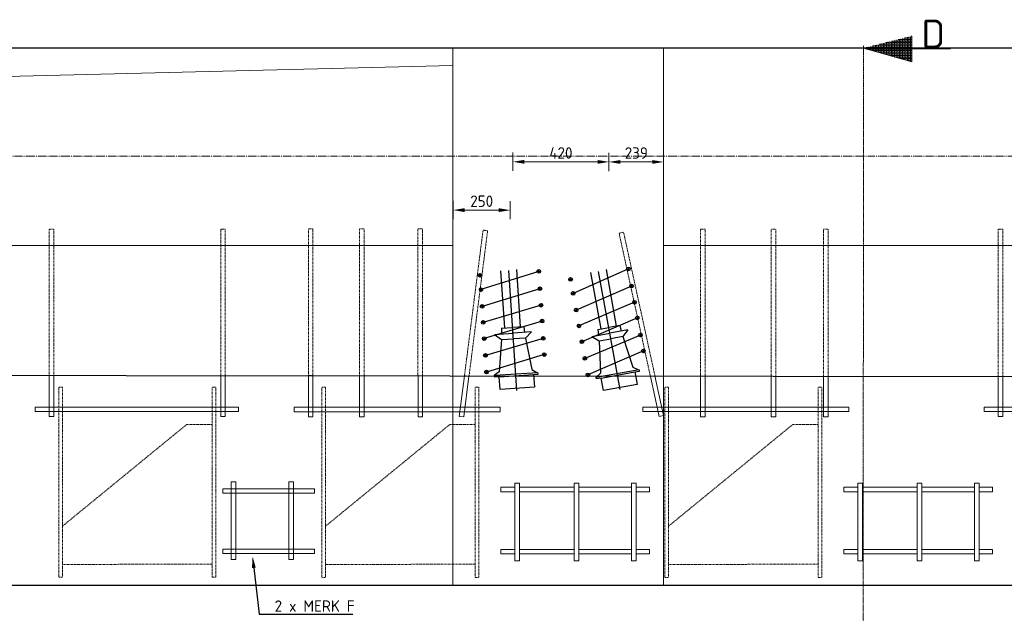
# Model space of a CAD drawing. Header units: millimetres. Extents: x -8028558 to 327273, y -63352 to 83293.
# Tile 113 of 197: x 140842 to 145147, y -10364 to -7769. Entities that reach past the tile are written whole.
import ezdxf
from ezdxf import colors
from ezdxf.entities.mleader import LeaderData, LeaderLine
from ezdxf.math import Vec2, Vec3

# ---------------------------------------------------------------- set-up
doc = ezdxf.new("R2010")
doc.units = ezdxf.units.MM
for name, pattern in [('NLCS-HIDDEN', [4, 2, -2]), ('XX-AFBREEK', [7, 4, -1, 1, -1]), ('XX-HART', [13, 4, -2, 1, -2, 4])]:
    doc.linetypes.add(name, pattern=pattern)
for name, color, linetype, lineweight in [('B-CO-BC-AFBREEKLIJN-G', 7, 'XX-AFBREEK', 18), ('B-CO-BC-BETONVORM-AD', 252, 'Continuous', 18), ('B-CO-BC-BETONVORM-GD', 90, 'Continuous', 25), ('B-CO-BC-BETONVORM_GEWAPEND-T70-50', 210, 'Continuous', 70), ('B-CO-BC-VOORSPANNING-GD', 200, 'Continuous', 25), ('B-CO-BC-WAPENING-G', 170, 'Continuous', 18), ('B-CO-BC-WAPENING_HOOFDWAPENING-G', 170, 'Continuous', 18), ('B-CO-BC-WAPENING_HOOFDWAPENING-GN', 140, 'NLCS-HIDDEN', 13), ('N-CO-BC-WAPENING_LOOPLIJN-G', 10, 'Continuous', 18), ('X-XX-AL-HARTLIJN-G', 7, 'XX-HART', 18), ('X-XX-AL-M', 7, 'Continuous', 18), ('X-XX-AL-VERWIJZING-T25', 7, 'Continuous', 25)]:
    doc.layers.add(name, color=color, linetype=linetype, lineweight=lineweight)
doc.styles.add('NLCS-ISO-MM20-T25', font='NLCS-ISO.ttf', dxfattribs={"height": 50})
doc.styles.add('NLCS-ISO-MM50-T25', font='NLCS-ISO.ttf', dxfattribs={"height": 125})
doc.dimstyles.new('NLCS-MM20-T25-PIJL_L0_H4', dxfattribs={"dimscale": 20, "dimtxt": 2.5, "dimasz": 2.5, "dimexe": 2, "dimexo": 2, "dimgap": 0.7, "dimtad": 1, "dimdec": 0, "dimzin": 0, "dimdsep": 46, "dimtxsty": 'NLCS-ISO-MM20-T25', "dimcen": 0, "dimdle": 2, "dimclrd": 256, "dimclre": 256, "dimclrt": 256, "dimadec": 4, "dimazin": 0, "dimtfac": 1, "dimtdec": 3, "dimtofl": 0, "dimtmove": 0, "dimatfit": 3, "dimfxl": 2, "dimfxlon": 1, "dimtfillclr": 256, "dimtolj": 1, "dimtzin": 0, "dimlwd": -1, "dimlwe": -1, "dimarcsym": 0})

# ---------------------------------------------------------------- blocks, each defined once
blk = doc.blocks.new('*D625')
at = {"layer": 'X-XX-AL-M', "transparency": 16777216}
for p, q in [((142737.1265825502, -8641.27106351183), (142737.2087326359, -8561.27110569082)), ((142986.8121240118, -8641.527459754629), (142986.8942740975, -8561.527501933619)), ((142787.1676312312, -8601.322428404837), (142936.8532254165, -8601.47613704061))]:
    blk.add_line(p, q, dxfattribs=at)
for points in [[(142787.1761885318, -8592.989099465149), (142787.1590739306, -8609.655757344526), (142737.167657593, -8601.271084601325)], [(142936.8617827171, -8593.142808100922), (142936.8446681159, -8609.8094659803), (142986.8531990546, -8601.527480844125)]]:
    blk.add_solid(points, dxfattribs=at)
at = {"layer": 'X-XX-AL-M', "transparency": 16777216, "insert": (142862.0504764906, -8562.399303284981), "char_height": 50, "attachment_point": 5, "rotation": 359.9411643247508, "style": 'NLCS-ISO-MM20-T25'}
blk.add_mtext('\\A1;250', dxfattribs=at)
blk = doc.blocks.new('*D626')
at = {"layer": 'X-XX-AL-M', "transparency": 16777216}
for p, q in [((142997.9220504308, -8430.21806302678), (142998.0042005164, -8350.218105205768)), ((143047.9630991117, -8390.269427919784), (143368.4049814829, -8390.59848219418)), ((143418.3638800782, -8430.649804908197), (143418.4460301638, -8350.649847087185))]:
    blk.add_line(p, q, dxfattribs=at)
for points in [[(143047.9716564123, -8381.936098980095), (143047.9545418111, -8398.602756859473), (142997.9631254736, -8390.218084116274)], [(143368.4135387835, -8382.265153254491), (143368.3964241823, -8398.931811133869), (143418.404955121, -8390.64982599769)]]:
    blk.add_solid(points, dxfattribs=at)
at = {"layer": 'X-XX-AL-M', "transparency": 16777216, "insert": (143208.224088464, -8351.43397561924), "char_height": 50, "attachment_point": 5, "rotation": 359.9411643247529, "style": 'NLCS-ISO-MM20-T25'}
blk.add_mtext('\\A1;420', dxfattribs=at)
blk = doc.blocks.new('*D627')
at = {"layer": 'X-XX-AL-M', "transparency": 16777216}
for p, q in [((143418.363870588, -8430.659046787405), (143418.4460206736, -8350.659088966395)), ((143468.4049192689, -8390.710411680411), (143607.3846746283, -8390.853126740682)), ((143657.3435732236, -8430.9044494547), (143657.4257233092, -8350.90449163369))]:
    blk.add_line(p, q, dxfattribs=at)
for points in [[(143468.4134765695, -8382.377082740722), (143468.3963619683, -8399.0437406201), (143418.4049456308, -8390.659067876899)], [(143607.3932319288, -8382.519797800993), (143607.3761173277, -8399.18645568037), (143657.3846482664, -8390.904470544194)]]:
    blk.add_solid(points, dxfattribs=at)
at = {"layer": 'X-XX-AL-M', "transparency": 16777216, "insert": (143537.9348451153, -8351.781789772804), "char_height": 50, "attachment_point": 5, "rotation": 359.94116432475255, "style": 'NLCS-ISO-MM20-T25'}
blk.add_mtext('\\A1;239', dxfattribs=at)
blk = doc.blocks.new('Anker kast 2')
at = {"layer": 'B-CO-BC-WAPENING_HOOFDWAPENING-G', "flags": 128}
for points in [[(140872.7349602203, -9504.281746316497), (140872.7349602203, -9323.237615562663)], [(140892.7349602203, -9504.281746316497), (140892.7349602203, -9323.258153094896)], [(141622.5359955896, -9324.01783747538), (141622.5359955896, -9504.281746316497), (141642.5359955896, -9504.281746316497), (141642.5359955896, -9324.038375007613)], [(140872.7349602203, -9504.281746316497), (140892.7349602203, -9504.281746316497)]]:
    blk.add_lwpolyline(points, dxfattribs=at)
blk.add_lwpolyline([(140810.8940421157, -9462.322575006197), (141700.8940421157, -9462.322575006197), (141700.8940421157, -9482.322575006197), (140810.8940421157, -9482.322575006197)], close=True, dxfattribs=at)
at = {"layer": 'B-CO-BC-WAPENING_HOOFDWAPENING-GN', "flags": 128}
for points in [[(140892.7349602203, -9323.258153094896), (140892.7349602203, -8684.281746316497), (140872.7349602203, -8684.281746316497), (140872.7349602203, -9323.237615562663)], [(141642.5359955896, -9324.038375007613), (141642.5359955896, -8684.281746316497), (141622.5359955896, -8684.281746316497), (141622.5359955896, -9324.01783747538)]]:
    blk.add_lwpolyline(points, dxfattribs=at)

msp = doc.modelspace()

# ---------------------------------------------------------------- hatches: boundary and pattern name
at = {"layer": 'N-CO-BC-WAPENING_LOOPLIJN-G', "ltscale": 500, "true_color": 0x636466}
h = msp.add_hatch(dxfattribs=at)
h.set_pattern_fill('ANGLE', color=251)
h.set_pattern_definition([(0, (-1523819.169220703, -173043.6541137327), (0, 6.985), [5.08, -1.905]), (90, (-1523819.169220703, -173043.6541137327), (-6.985, 4.277078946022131e-16), [5.08, -1.905])])
h.paths.add_polyline_path([(144742.4267901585, -7840.466814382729), (144531.033100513, -7893.277421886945), (144531.033100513, -7893.576883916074), (144742.4267901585, -7952.99169518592)])

# ---------------------------------------------------------------- linework, layer by layer
at = {"layer": 'B-CO-BC-AFBREEKLIJN-G', "flags": 128}
msp.add_lwpolyline([(144529.9062597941, -12915.06941374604), (144530.4703421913, -7881.603243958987)], dxfattribs=at)
at = {"layer": 'B-CO-BC-BETONVORM-GD', "ltscale": 500, "flags": 128}
for points in [[(159691.3982488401, -7893.41834158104), (139715.9393110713, -7893.41834158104)], [(139893.4981862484, -9322.232060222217), (159691.3982488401, -9342.562060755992)], [(159691.3982488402, -10242.23206022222), (139715.9393110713, -10242.23206022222)]]:
    msp.add_lwpolyline(points, dxfattribs=at)
at = {"layer": 'B-CO-BC-VOORSPANNING-GD', "ltscale": 5, "flags": 128}
for points in [[(142963.2070054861, -9116.524904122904), (142945.7484837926, -8866.06341630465)], [(143015.6452878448, -9389.37687051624), (142980.5761410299, -8865.440896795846)], [(143031.2525508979, -9111.970341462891), (143015.1760866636, -8861.416346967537)], [(143503.4892182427, -8858.252154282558), (143261.4570445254, -8965.6068709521)], [(143451.2383343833, -9108.592865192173), (143407.0524318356, -8861.442378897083)], [(143111.3588145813, -8869.1049200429), (142858.7779535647, -8948.524797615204)], [(143384.1383407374, -9120.780200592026), (143338.5895856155, -8873.87724846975)], [(143466.9655150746, -9385.992621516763), (143373.1256699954, -8869.33719176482)], [(143116.4541642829, -8945.22986888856), (142863.7210084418, -9022.374449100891)], [(143517.1236197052, -8933.319281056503), (143274.683927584, -9038.430317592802)], [(143121.2478251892, -9016.847562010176), (142868.4037116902, -9092.33442557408)], [(143529.9507466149, -9003.941784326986), (143287.2141482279, -9107.418139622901)], [(143542.3819985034, -9072.384712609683), (143299.8433376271, -9176.950855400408)], [(143125.8935425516, -9086.2549662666), (142873.1234008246, -9162.846974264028)], [(142948.5188129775, -9117.358146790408), (142948.8354059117, -9142.665596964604)], [(143045.9207664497, -9110.838641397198), (143048.9797464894, -9135.962532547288)], [(143369.6373753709, -9123.261993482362), (143372.8015025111, -9148.372858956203)], [(143465.6858443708, -9105.816762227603), (143471.5542507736, -9130.436450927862)], [(143501.3891159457, -9124.68319217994), (143478.3004625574, -9154.239004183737)], [(143130.9845409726, -9162.314906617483), (142878.0664557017, -9236.696625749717)], [(142918.4985259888, -9144.366444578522), (142948.1013341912, -9167.394811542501)], [(142948.1013341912, -9167.394811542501), (142937.9928937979, -9307.801980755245)], [(143079.272684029, -9133.605182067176), (143053.0029568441, -9160.373323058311)], [(143053.0029568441, -9160.373323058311), (143081.7334282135, -9298.180847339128)], [(143556.0047565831, -9147.38773423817), (143313.0702206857, -9249.774302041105)], [(143342.8490540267, -9153.478737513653), (143374.856538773, -9173.027467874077)], [(143478.3004625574, -9154.239004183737), (143522.364967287, -9287.935201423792)], [(143374.856538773, -9173.027467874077), (143380.6218320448, -9313.679930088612)], [(143135.7049553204, -9232.838290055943), (142882.9348135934, -9309.43029805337)], [(143568.635886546, -9216.931134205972), (143326.0972256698, -9321.497276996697)], [(143522.364967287, -9287.935201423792), (143545.138726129, -9298.304108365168)], [(142937.9928937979, -9307.801980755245), (142918.4377414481, -9323.414614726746)], [(142918.4377414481, -9323.414614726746), (143108.01355062, -9310.725541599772)], [(143081.7334282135, -9298.180847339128), (143103.1948526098, -9311.048076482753)], [(143362.9489749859, -9331.39513390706), (143549.8904641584, -9297.441052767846)], [(143380.6218320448, -9313.679930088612), (143362.9489749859, -9331.39513390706)]]:
    msp.add_lwpolyline(points, dxfattribs=at)
at = {"layer": 'B-CO-BC-VOORSPANNING-GD', "ltscale": 500, "flags": 128}
for points in [[(143110.8245378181, -8861.122780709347), (143111.8930913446, -8877.087059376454)], [(143495.617997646, -8859.681799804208), (143511.3604388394, -8856.822508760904)], [(143503.4892182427, -8858.252154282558), (143495.617997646, -8859.681799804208)], [(143502.059572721, -8850.380933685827), (143504.9188637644, -8866.12337487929)], [(142846.6301881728, -8886.824274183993), (142862.5944668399, -8885.755720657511)], [(142854.6123275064, -8886.289997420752), (142846.6301881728, -8886.824274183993)], [(142854.0780507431, -8878.307858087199), (142855.1466042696, -8894.272136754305)], [(143103.3766752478, -8869.639196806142), (143119.3409539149, -8868.57064327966)], [(143111.3588145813, -8869.1049200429), (143103.3766752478, -8869.639196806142)], [(143242.4392252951, -8905.666522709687), (143258.1816664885, -8902.807231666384)], [(143250.3104458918, -8904.236877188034), (143242.4392252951, -8905.666522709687)], [(143248.8808003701, -8896.365656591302), (143251.7400914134, -8912.108097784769)], [(142850.7958142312, -8949.059074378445), (142866.7600928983, -8947.990520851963)], [(142858.7779535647, -8948.524797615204), (142850.7958142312, -8949.059074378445)], [(142858.2436768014, -8940.54265828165), (142859.312230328, -8956.506936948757)], [(143108.4720249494, -8945.764145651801), (143124.4363036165, -8944.69559212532)], [(143116.4541642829, -8945.22986888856), (143108.4720249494, -8945.764145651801)], [(143115.9198875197, -8937.247729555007), (143116.9884410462, -8953.212008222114)], [(143509.2523991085, -8934.748926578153), (143524.9948403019, -8931.88963553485)], [(143517.1236197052, -8933.319281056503), (143509.2523991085, -8934.748926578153)], [(143515.6939741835, -8925.448060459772), (143518.5532652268, -8941.190501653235)], [(143253.5858239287, -8967.036516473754), (143269.3282651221, -8964.17722543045)], [(143261.4570445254, -8965.6068709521), (143253.5858239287, -8967.036516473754)], [(143260.0273990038, -8957.73565035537), (143262.886690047, -8973.478091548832)], [(142855.7388691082, -9022.908725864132), (142871.7031477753, -9021.84017233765)], [(142863.7210084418, -9022.374449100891), (142855.7388691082, -9022.908725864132)], [(142863.1867316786, -9014.392309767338), (142864.255285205, -9030.356588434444)], [(143113.2656858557, -9017.381838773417), (143129.2299645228, -9016.313285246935)], [(143121.2478251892, -9016.847562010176), (143113.2656858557, -9017.381838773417)], [(143120.713548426, -9008.865422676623), (143121.7821019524, -9024.82970134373)], [(143266.8127069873, -9039.859963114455), (143282.5551481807, -9037.000672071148)], [(143274.683927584, -9038.430317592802), (143266.8127069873, -9039.859963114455)], [(143273.2542820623, -9030.559096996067), (143276.1135731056, -9046.301538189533)], [(143522.0795260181, -9005.371429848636), (143537.8219672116, -9002.512138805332)], [(143529.9507466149, -9003.941784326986), (143522.0795260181, -9005.371429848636)], [(143528.5211010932, -8996.070563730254), (143531.3803921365, -9011.813004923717)], [(143125.3592657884, -9078.272826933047), (143126.4278193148, -9094.237105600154)], [(143534.5107779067, -9073.814358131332), (143550.2532191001, -9070.955067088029)], [(143542.3819985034, -9072.384712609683), (143534.5107779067, -9073.814358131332)], [(143540.9523529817, -9064.513492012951), (143543.811644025, -9080.255933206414)], [(142860.4215723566, -9092.86870233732), (142876.3858510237, -9091.800148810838)], [(142868.4037116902, -9092.33442557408), (142860.4215723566, -9092.86870233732)], [(142867.8694349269, -9084.352286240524), (142868.9379884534, -9100.316564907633)], [(143117.9114032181, -9086.789243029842), (143133.8756818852, -9085.72068950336)], [(143125.8935425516, -9086.2549662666), (143117.9114032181, -9086.789243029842)], [(143279.3429276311, -9108.847785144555), (143295.0853688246, -9105.988494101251)], [(143287.2141482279, -9107.418139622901), (143279.3429276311, -9108.847785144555)], [(143285.7845027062, -9099.546919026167), (143288.6437937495, -9115.289360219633)], [(142865.1412614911, -9163.38125102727), (142881.1055401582, -9162.312697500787)], [(142873.1234008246, -9162.846974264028), (142865.1412614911, -9163.38125102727)], [(142872.5891240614, -9154.864834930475), (142873.6576775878, -9170.829113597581)], [(143123.002401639, -9162.849183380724), (143138.9666803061, -9161.780629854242)], [(143130.9845409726, -9162.314906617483), (143123.002401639, -9162.849183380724)], [(143130.4502642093, -9154.332767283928), (143131.5188177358, -9170.297045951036)], [(143548.1335359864, -9148.817379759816), (143563.8759771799, -9145.958088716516)], [(143556.0047565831, -9147.38773423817), (143548.1335359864, -9148.817379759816)], [(143554.5751110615, -9139.516513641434), (143557.4344021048, -9155.2589548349)], [(143291.9721170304, -9178.380500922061), (143307.7145582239, -9175.521209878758)], [(143299.8433376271, -9176.950855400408), (143291.9721170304, -9178.380500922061)], [(143298.4136921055, -9169.079634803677), (143301.2729831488, -9184.82207599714)], [(143567.2062410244, -9209.05991360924), (143570.0655320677, -9224.802354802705)], [(142870.0843163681, -9237.230902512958), (142886.0485950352, -9236.162348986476)], [(142878.0664557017, -9236.696625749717), (142870.0843163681, -9237.230902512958)], [(142877.5321789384, -9228.714486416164), (142878.6007324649, -9244.67876508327)], [(143127.7228159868, -9233.372566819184), (143143.6870946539, -9232.304013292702)], [(143135.7049553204, -9232.838290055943), (143127.7228159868, -9233.372566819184)], [(143135.1706785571, -9224.856150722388), (143136.2392320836, -9240.820429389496)], [(143305.199000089, -9251.203947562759), (143320.9414412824, -9248.344656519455)], [(143313.0702206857, -9249.774302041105), (143305.199000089, -9251.203947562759)], [(143311.640575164, -9241.903081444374), (143314.4998662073, -9257.645522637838)], [(143560.7646659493, -9218.360779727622), (143576.5071071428, -9215.501488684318)], [(143568.635886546, -9216.931134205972), (143560.7646659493, -9218.360779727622)], [(142874.9526742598, -9309.964574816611), (142890.9169529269, -9308.89602129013)], [(142882.9348135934, -9309.43029805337), (142874.9526742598, -9309.964574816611)], [(142882.4005368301, -9301.448158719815), (142883.4690903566, -9317.412437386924)], [(142918.9720182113, -9331.396754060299), (142918.4377414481, -9323.414614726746)], [(142938.9273665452, -9330.061062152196), (142918.9720182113, -9331.396754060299)], [(142938.9273665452, -9330.061062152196), (143088.5924790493, -9320.043372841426)], [(142942.6005192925, -9384.938270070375), (142938.9273665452, -9330.061062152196)], [(143088.5924790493, -9320.043372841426), (143108.5478273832, -9318.707680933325)], [(143088.5924790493, -9320.043372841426), (143092.2656317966, -9374.920580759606)], [(143108.5478273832, -9318.707680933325), (143108.01355062, -9310.725541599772)], [(143318.2260050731, -9322.92692251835), (143333.9684462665, -9320.067631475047)], [(143326.0972256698, -9321.497276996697), (143318.2260050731, -9322.92692251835)], [(143324.6675801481, -9313.626056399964), (143327.5268711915, -9329.368497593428)], [(143364.3786205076, -9339.266354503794), (143362.9489749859, -9331.39513390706)], [(143384.0566719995, -9335.692240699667), (143364.3786205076, -9339.266354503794)], [(143384.0566719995, -9335.692240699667), (143531.6420581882, -9308.88638716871)], [(143393.8854849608, -9389.8068823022), (143384.0566719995, -9335.692240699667)], [(143531.6420581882, -9308.88638716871), (143551.32010968, -9305.31227336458)], [(143531.6420581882, -9308.88638716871), (143541.4708711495, -9363.001028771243)], [(143551.32010968, -9305.31227336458), (143549.8904641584, -9297.441052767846)], [(143092.2656317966, -9374.920580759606), (142942.6005192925, -9384.938270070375)], [(143541.4708711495, -9363.001028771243), (143393.8854849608, -9389.8068823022)]]:
    msp.add_lwpolyline(points, dxfattribs=at)
at = {"layer": 'B-CO-BC-VOORSPANNING-GD', "flags": 128}
for points in [[(142948.5188129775, -9117.358146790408), (142997.2197897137, -9114.098394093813)], [(143045.9207664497, -9110.838641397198), (142997.2197897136, -9114.09839409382)], [(143369.6373753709, -9123.261993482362), (143417.6616098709, -9114.539377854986)], [(143465.6858443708, -9105.816762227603), (143417.6616098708, -9114.539377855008)], [(143501.3891159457, -9124.68319217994), (143422.1190849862, -9139.080964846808)], [(142918.4985259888, -9144.366444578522), (142998.8856050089, -9138.985813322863)], [(142948.1013341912, -9167.394811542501), (143000.5521455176, -9163.884067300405)], [(143079.272684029, -9133.605182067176), (142998.8856050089, -9138.985813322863)], [(143053.0029568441, -9160.373323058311), (143000.5521455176, -9163.884067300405)], [(143342.8490540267, -9153.478737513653), (143422.1190849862, -9139.080964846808)], [(143374.856538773, -9173.027467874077), (143426.5785006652, -9163.633236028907)], [(143478.3004625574, -9154.239004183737), (143426.5785006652, -9163.633236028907)]]:
    msp.add_lwpolyline(points, dxfattribs=at)
at = {"layer": 'B-CO-BC-VOORSPANNING-GD', "ltscale": 500}
for centre in [(143111.3588145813, -8869.1049200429), (143503.4892182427, -8858.252154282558), (142854.6123275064, -8886.289997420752), (143250.3104458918, -8904.236877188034), (142858.7779535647, -8948.524797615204), (143116.4541642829, -8945.22986888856), (143517.1236197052, -8933.319281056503), (143261.4570445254, -8965.6068709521), (143529.9507466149, -9003.941784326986), (142863.7210084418, -9022.374449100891), (143121.2478251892, -9016.847562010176), (143274.683927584, -9038.430317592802), (143125.8935425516, -9086.2549662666), (143542.3819985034, -9072.384712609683), (142868.4037116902, -9092.33442557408), (143287.2141482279, -9107.418139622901), (142873.1234008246, -9162.846974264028), (143130.9845409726, -9162.314906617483), (143556.0047565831, -9147.38773423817), (143299.8433376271, -9176.950855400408), (143568.635886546, -9216.931134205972), (142878.0664557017, -9236.696625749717), (143135.7049553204, -9232.838290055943), (143313.0702206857, -9249.774302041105), (142882.9348135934, -9309.43029805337), (143326.0972256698, -9321.497276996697)]:
    msp.add_circle(centre, 8, dxfattribs=at)
at = {"layer": 'B-CO-BC-WAPENING-G', "flags": 128}
msp.add_lwpolyline([(144742.4267901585, -7896.729254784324), (144910.9014224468, -7896.729254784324)], dxfattribs=at)
at = {"layer": 'B-CO-BC-WAPENING_HOOFDWAPENING-G', "flags": 128}
for points in [[(142104.3829824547, -9324.740003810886), (142104.3829824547, -9504.258696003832), (142124.3829824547, -9504.258696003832), (142124.3829824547, -9324.76054134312)], [(142327.9704506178, -9324.850781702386), (142327.9704506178, -9504.36947389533), (142347.9704506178, -9504.36947389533), (142347.9704506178, -9324.871319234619)], [(142583.7687802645, -9325.113455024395), (142583.7687802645, -9504.36947389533), (142603.7687802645, -9504.36947389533), (142603.7687802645, -9325.133992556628)], [(142786.6048223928, -9325.293796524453), (142763.8551685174, -9503.100358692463), (142783.6934493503, -9505.638589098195), (142806.4404967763, -9327.85239839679)], [(143599.669838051, -9329.270138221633), (143637.7155668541, -9503.313783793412), (143657.2541838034, -9499.042665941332), (143619.2128409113, -9325.019084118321)], [(143818.1532159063, -9326.32273923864), (143818.1532159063, -9504.281746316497), (143838.1532159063, -9504.281746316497), (143838.1532159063, -9326.343276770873)], [(144127.5649613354, -9326.640466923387), (144127.5649613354, -9504.281746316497), (144147.5649613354, -9504.281746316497), (144147.5649613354, -9326.661004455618)], [(144356.3416598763, -9326.875392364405), (144356.3416598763, -9504.281746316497), (144376.3416598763, -9504.281746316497), (144376.3416598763, -9326.895929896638)], [(142942.5420643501, -9482.41030258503), (142042.5420643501, -9482.41030258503), (142042.5420643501, -9462.41030258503), (142942.5420643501, -9462.41030258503)], [(142942.5420643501, -9462.322575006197), (142942.5420643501, -9482.322575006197)], [(141787.1745999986, -9789.13052642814), (141767.1745999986, -9789.13052642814)], [(141767.1745999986, -9789.13052642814), (141767.1745999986, -10129.13052642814)], [(141787.1745999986, -10129.13052642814), (141787.1745999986, -9789.13052642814)], [(142038.7020860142, -9789.13052642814), (142018.7020860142, -9789.13052642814)], [(142018.7020860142, -9789.13052642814), (142018.7020860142, -10129.13052642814)], [(142038.7020860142, -10129.13052642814), (142038.7020860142, -9789.13052642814)], [(142945.1560940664, -9833.006791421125), (142945.1560940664, -9813.006791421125)], [(142945.1560940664, -9813.006791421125), (143006.9762966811, -9813.006791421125)], [(143026.9762966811, -9794.375061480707), (143006.9762966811, -9794.375061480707)], [(143006.9762966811, -9794.375061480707), (143006.9762966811, -10134.37506148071)], [(143026.9762966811, -10134.37506148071), (143026.9762966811, -9794.375061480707)], [(143026.9762966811, -9813.006791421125), (143266.5897291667, -9813.006791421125)], [(143286.5897291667, -9794.375061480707), (143266.5897291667, -9794.375061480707)], [(143266.5897291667, -9794.375061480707), (143266.5897291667, -10134.37506148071)], [(143286.5897291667, -10134.37506148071), (143286.5897291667, -9794.375061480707)], [(143286.5897291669, -9813.006791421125), (143516.9295270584, -9813.006791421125)], [(143536.9295270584, -9794.375061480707), (143516.9295270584, -9794.375061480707)], [(143516.9295270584, -9794.375061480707), (143516.9295270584, -10134.37506148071)], [(143536.9295270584, -10134.37506148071), (143536.9295270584, -9794.375061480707)], [(143536.9295270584, -9813.006791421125), (143595.1560940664, -9813.006791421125)], [(143595.1560940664, -9813.006791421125), (143595.1560940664, -9833.006791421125)], [(144444.6859885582, -9833.006791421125), (144444.6859885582, -9813.006791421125)], [(144444.6859885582, -9813.006791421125), (144506.5061911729, -9813.006791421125)], [(144526.5061911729, -9794.375061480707), (144506.5061911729, -9794.375061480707)], [(144506.5061911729, -9794.375061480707), (144506.5061911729, -10134.37506148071)], [(144526.5061911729, -10134.37506148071), (144526.5061911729, -9794.375061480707)], [(144526.5061911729, -9813.006791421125), (144766.1196236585, -9813.006791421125)], [(144786.1196236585, -9794.375061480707), (144766.1196236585, -9794.375061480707)], [(144766.1196236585, -9794.375061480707), (144766.1196236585, -10134.37506148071)], [(144786.1196236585, -10134.37506148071), (144786.1196236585, -9794.375061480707)], [(144786.1196236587, -9813.006791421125), (145016.4594215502, -9813.006791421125)], [(145036.4594215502, -9794.375061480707), (145016.4594215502, -9794.375061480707)], [(145016.4594215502, -9794.375061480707), (145016.4594215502, -10134.37506148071)], [(145036.4594215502, -10134.37506148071), (145036.4594215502, -9794.375061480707)], [(145036.4594215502, -9813.006791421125), (145094.6859885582, -9813.006791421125)], [(145094.6859885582, -9813.006791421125), (145094.6859885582, -9833.006791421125)], [(141730.534076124, -9839.069810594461), (141730.534076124, -9819.069810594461)], [(141730.534076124, -9819.069810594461), (142130.534076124, -9819.069810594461)], [(142130.534076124, -9839.069810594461), (141730.534076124, -9839.069810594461)], [(142130.534076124, -9819.069810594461), (142130.534076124, -9839.069810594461)], [(143006.9762966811, -9833.006791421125), (142945.1560940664, -9833.006791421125)], [(143266.5897291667, -9833.006791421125), (143026.9762966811, -9833.006791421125)], [(143516.9295270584, -9833.006791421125), (143286.5897291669, -9833.006791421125)], [(143595.1560940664, -9833.006791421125), (143536.9295270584, -9833.006791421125)], [(144506.5061911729, -9833.006791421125), (144444.6859885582, -9833.006791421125)], [(144766.1196236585, -9833.006791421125), (144526.5061911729, -9833.006791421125)], [(145016.4594215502, -9833.006791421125), (144786.1196236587, -9833.006791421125)], [(145094.6859885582, -9833.006791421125), (145036.4594215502, -9833.006791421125)], [(141730.534076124, -10102.96717646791), (141730.534076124, -10082.96717646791)], [(141730.534076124, -10082.96717646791), (142130.534076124, -10082.96717646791)], [(142130.534076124, -10102.96717646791), (141730.534076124, -10102.96717646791)], [(142130.534076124, -10082.96717646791), (142130.534076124, -10102.96717646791)], [(142945.1560940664, -10104.19656577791), (142945.1560940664, -10084.19656577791)], [(142945.1560940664, -10084.19656577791), (143006.9762966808, -10084.19656577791)], [(143006.9762966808, -10104.19656577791), (142945.1560940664, -10104.19656577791)], [(143026.9762966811, -10084.19656577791), (143266.5897291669, -10084.19656577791)], [(143266.5897291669, -10104.19656577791), (143026.9762966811, -10104.19656577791)], [(143286.5897291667, -10084.19656577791), (143516.9295270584, -10084.19656577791)], [(143516.9295270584, -10104.19656577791), (143286.5897291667, -10104.19656577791)], [(143536.9295270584, -10084.19656577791), (143595.1560940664, -10084.19656577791)], [(143595.1560940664, -10104.19656577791), (143536.9295270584, -10104.19656577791)], [(143595.1560940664, -10084.19656577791), (143595.1560940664, -10104.19656577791)], [(144444.6859885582, -10104.19656577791), (144444.6859885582, -10084.19656577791)], [(144444.6859885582, -10084.19656577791), (144506.5061911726, -10084.19656577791)], [(144506.5061911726, -10104.19656577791), (144444.6859885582, -10104.19656577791)], [(144526.5061911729, -10084.19656577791), (144766.1196236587, -10084.19656577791)], [(144766.1196236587, -10104.19656577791), (144526.5061911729, -10104.19656577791)], [(144786.1196236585, -10084.19656577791), (145016.4594215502, -10084.19656577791)], [(145016.4594215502, -10104.19656577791), (144786.1196236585, -10104.19656577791)], [(145036.4594215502, -10084.19656577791), (145094.6859885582, -10084.19656577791)], [(145094.6859885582, -10104.19656577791), (145036.4594215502, -10104.19656577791)], [(145094.6859885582, -10084.19656577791), (145094.6859885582, -10104.19656577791)], [(141767.1745999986, -10129.13052642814), (141787.1745999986, -10129.13052642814)], [(142018.7020860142, -10129.13052642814), (142038.7020860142, -10129.13052642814)], [(143006.9762966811, -10134.37506148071), (143026.9762966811, -10134.37506148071)], [(143266.5897291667, -10134.37506148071), (143286.5897291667, -10134.37506148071)], [(143516.9295270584, -10134.37506148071), (143536.9295270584, -10134.37506148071)], [(144506.5061911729, -10134.37506148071), (144526.5061911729, -10134.37506148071)], [(144766.1196236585, -10134.37506148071), (144786.1196236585, -10134.37506148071)], [(145016.4594215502, -10134.37506148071), (145036.4594215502, -10134.37506148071)]]:
    msp.add_lwpolyline(points, dxfattribs=at)
msp.add_lwpolyline([(143566.9140204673, -9482.322575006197), (143566.9140204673, -9462.322575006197), (144466.9140204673, -9462.322575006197), (144466.9140204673, -9482.322575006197)], close=True, dxfattribs=at)
at = {"layer": 'B-CO-BC-WAPENING_HOOFDWAPENING-GN', "flags": 128}
for points in [[(142124.3829824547, -9324.512634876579), (142124.3829824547, -9324.641722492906), (142124.3829824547, -8682.77468069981), (142104.3829824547, -8682.77468069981), (142104.3829824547, -9324.621184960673), (142104.3829824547, -9324.512634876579)], [(142806.4334207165, -9327.907703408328), (142806.4170380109, -9328.035747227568), (142887.8773601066, -8691.3588156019), (142868.0390792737, -8688.820585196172), (142786.5813636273, -9325.477145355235), (142786.5951398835, -9325.369473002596)], [(141029.1422448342, -10150.35451332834), (141683.2365065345, -10148.45930802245), (141683.2365065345, -9538.438603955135), (141572.2409755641, -9538.438603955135), (141029.1422448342, -9982.830334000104)], [(142178.7830382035, -10150.72718632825), (142832.8772999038, -10148.83198102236), (142832.8772999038, -9538.811276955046), (142721.8817689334, -9538.811276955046), (142178.7830382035, -9983.203007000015)], [(143678.3145078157, -10150.63945874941), (144332.408769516, -10148.74425344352), (144332.408769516, -9538.723549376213), (144221.4132385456, -9538.723549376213), (143678.3145078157, -9983.115279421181)]]:
    msp.add_lwpolyline(points, close=True, dxfattribs=at)
for points in [[(142347.9704506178, -9324.836211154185), (142347.9704506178, -8682.969169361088), (142327.9704506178, -8682.969169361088), (142327.9704506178, -9324.815673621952)], [(142603.1930052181, -9325.133401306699), (142603.1930052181, -8683.266359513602), (142583.1930052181, -8683.266359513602), (142583.1930052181, -9325.112863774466)], [(143838.1532159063, -9326.343276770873), (143838.1532159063, -8684.476234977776), (143818.1532159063, -8684.476234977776), (143818.1532159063, -9326.32273923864)], [(144147.5649613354, -9326.66100445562), (144147.5649613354, -8684.793962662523), (144127.5649613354, -8684.793962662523), (144127.5649613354, -9326.640466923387)], [(144376.3416598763, -9326.895929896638), (144376.3416598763, -8685.028888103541), (144356.3416598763, -8685.028888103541), (144356.3416598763, -9326.875392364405)], [(143619.2128409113, -9325.019084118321), (143482.1383518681, -8697.959371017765), (143462.5997349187, -8702.230488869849), (143599.669838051, -9329.270138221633)], [(141029.1422448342, -9982.850616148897), (141029.1422448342, -9374.804132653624), (141013.1422448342, -9374.804132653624), (141013.1422448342, -10206.27283528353), (141029.1422448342, -10206.27283528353), (141029.1422448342, -10150.35451332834)], [(141683.2365065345, -9538.438603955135), (141683.2365065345, -9374.783850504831), (141699.2365065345, -9374.783850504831), (141699.2365065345, -10206.25255313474), (141683.2365065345, -10206.25255313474), (141683.2365065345, -10148.45930802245)], [(142178.7830382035, -9983.223289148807), (142178.7830382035, -9375.176805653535), (142162.7830382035, -9375.176805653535), (142162.7830382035, -10206.64550828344), (142178.7830382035, -10206.64550828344), (142178.7830382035, -10150.72718632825)], [(142832.8772999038, -9538.811276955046), (142832.8772999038, -9375.156523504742), (142848.8772999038, -9375.156523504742), (142848.8772999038, -10206.62522613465), (142832.8772999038, -10206.62522613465), (142832.8772999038, -10148.83198102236)], [(143678.3145078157, -9983.135561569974), (143678.3145078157, -9375.089078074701), (143662.3145078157, -9375.089078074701), (143662.3145078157, -10206.55778070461), (143678.3145078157, -10206.55778070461), (143678.3145078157, -10150.63945874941)], [(144332.408769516, -9538.723549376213), (144332.408769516, -9375.068795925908), (144348.408769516, -9375.068795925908), (144348.408769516, -10206.53749855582), (144332.408769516, -10206.53749855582), (144332.408769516, -10148.74425344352)]]:
    msp.add_lwpolyline(points, dxfattribs=at)
at = {"layer": 'N-CO-BC-WAPENING_LOOPLIJN-G', "ltscale": 500, "flags": 128}
for points in [[(144742.4267901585, -7840.466814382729), (144742.4267901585, -7952.99169518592)], [(144742.4267901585, -7952.99169518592), (144530.4690181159, -7893.41834158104)], [(139715.9393110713, -8044.028601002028), (142736.4243218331, -7968.627050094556)], [(140733.9838304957, -8755.95620061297), (142736.4243218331, -8755.95620061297)], [(143656.4243218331, -8755.95620061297), (148794.4243218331, -8755.95620061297)]]:
    msp.add_lwpolyline(points, dxfattribs=at)
at = {"layer": 'N-CO-BC-WAPENING_LOOPLIJN-G', "ltscale": 200, "flags": 128}
for points in [[(142736.4243218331, -7893.619099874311), (142736.4243218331, -10242.23206022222)], [(143656.4243218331, -7893.619099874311), (143656.424321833, -10242.23206022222)]]:
    msp.add_lwpolyline(points, dxfattribs=at)
at = {"layer": 'X-XX-AL-HARTLIJN-G', "flags": 128}
msp.add_lwpolyline([(138456.8000704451, -8365.364361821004), (159691.3982488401, -8365.364361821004)], dxfattribs=at)

# ---------------------------------------------------------------- block references
at = {"layer": 'B-CO-BC-BETONVORM-AD'}
for p in [(98.34352206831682, 0.2849454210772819), (4247.047254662, 0.2849454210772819)]:
    msp.add_blockref('Anker kast 2', p, dxfattribs=at)

# ---------------------------------------------------------------- texts
at = {"layer": 'B-CO-BC-BETONVORM_GEWAPEND-T70-50', "ltscale": 500, "insert": (144887.5742773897, -7769.000269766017), "char_height": 125, "attachment_point": 3, "style": 'NLCS-ISO-MM50-T25'}
msp.add_mtext_dynamic_manual_height_columns('D', width=332.8925811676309, gutter_width=35, heights=[0], dxfattribs=at)

# ---------------------------------------------------------------- dimensions: what is measured, and where the dimension line sits
at = {"layer": 'X-XX-AL-M'}
for base, p1, p2, angle, picture, middle in [((143418.404955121, -8390.64982599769), (142997.2197897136, -9114.098394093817), (143417.6616098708, -9114.539377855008), 179.9411643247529, '*D626', (143208.224088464, -8351.43397561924)), ((143657.3846482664, -8390.904470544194), (143417.6616098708, -9114.539377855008), (143656.4243218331, -9326.09612106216), 179.9411643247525, '*D627', (143537.9348451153, -8351.781789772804))]:
    dim = msp.add_linear_dim(base=base, p1=p1, p2=p2, angle=angle, dimstyle='NLCS-MM20-T25-PIJL_L0_H4', dxfattribs=at)
    dim.commit()
    dim.dimension.update_dxf_attribs({"geometry": picture, "text_midpoint": middle})
dim = msp.add_aligned_dim(p1=(142736.4243218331, -9325.151394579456), p2=(142986.1098632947, -9325.407790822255), distance=723.8806916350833, dimstyle='NLCS-MM20-T25-PIJL_L0_H4', dxfattribs=at)
dim.commit()
dim.dimension.update_dxf_attribs({"geometry": '*D625', "text_midpoint": (142862.0504764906, -8562.399303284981)})

# ---------------------------------------------------------------- leaders
at = {"layer": 'X-XX-AL-VERWIJZING-T25'}
ml = msp.add_multileader_mtext('Standard', dxfattribs=at)
ml.set_content('2 x MERK F', color=256, style='NLCS-ISO-MM20-T25')
ml.set_leader_properties(color=256, linetype='ByLayer', lineweight=-1)
ml.build(insert=Vec2(0, 0))
ml.multileader.update_dxf_attribs({"text_left_attachment_type": 5, "text_right_attachment_type": 5, "dogleg_length": 50, "arrow_head_size": 50})
ctx = ml.context
ctx.base_point, ctx.char_height, ctx.arrow_head_size, ctx.landing_gap_size, ctx.plane_origin = Vec3(141938.8261571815, -10367.17197380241), 50, 50, 18, Vec3(141719.1599639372, -10055.43061809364)
ctx.left_attachment, ctx.right_attachment = 5, 5
notes = []
notes.append((ctx, [(0, (1, 1, 0), (141888.8261571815, -10367.17197380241), (1, 0), 50, [(0, [(141860.3740414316, -10114.92613243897)], 0, [])])]))
ctx.mtext.insert, ctx.mtext.flow_direction = Vec3(141956.8261571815, -10307.17197380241), 5
for ctx, leaders in notes:
    for number, flags, end, landing, length, lines in leaders:
        leader = LeaderData()
        leader.index, (leader.has_last_leader_line, leader.has_dogleg_vector, leader.attachment_direction) = number, flags
        leader.last_leader_point, leader.dogleg_vector, leader.dogleg_length = Vec3(end), Vec3(landing), length
        for number, points, colour, breaks in lines:
            line = LeaderLine()
            line.index, line.vertices, line.color, line.breaks = number, Vec3.list(points), colors.encode_raw_color(colour), breaks
            leader.lines.append(line)
        ctx.leaders.append(leader)

doc.saveas('drawing.dxf')
